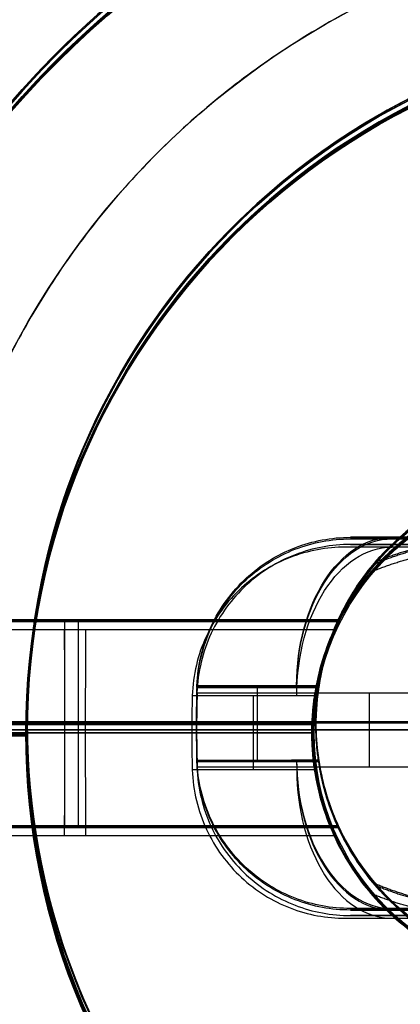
# Model space of a CAD drawing. Header units: millimetres. Extents: x -1634.7 to -1601, y -14.7 to 14.7.
# Tile 3 of 6: x -1626.5 to -1621.8, y -3.3 to 8.6. Entities that reach past the tile are written whole.
import ezdxf

# ---------------------------------------------------------------- set-up
doc = ezdxf.new("R2010")
doc.units = ezdxf.units.MM
for name, color, linetype in [('Layer 01', 7, 'Continuous'), ('LUZ', 7, 'Continuous'), ('METAL NEGRO', 7, 'Continuous')]:
    doc.layers.add(name, color=color, linetype=linetype)

# ---------------------------------------------------------------- blocks, each defined once
blk = doc.blocks.new('Block 11')
at = {"layer": 'Layer 01'}
for p, q in [((-4438.799, 254.783, 2662.814), (-4437.563, 254.783, 2661.777)), ((-4440.659, 252.983, 2662.025), (-4439.184, 252.983, 2660.787)), ((-4439.925, 252.083, 2661.409), (-4439.925, 252.983, 2661.409)), ((-4429.869, 252.083, 2660.269), (-4429.869, 252.983, 2660.269)), ((-4442.718, 252.533, 2647.258), (-4445.718, 252.533, 2647.258)), ((-4439.218, 252.533, 2654.258), (-4445.584, 252.533, 2654.258)), ((-4439.218, 252.533, 2656.758), (-4444.904, 252.533, 2656.758)), ((-4442.718, 252.533, 2647.258), (-4442.718, 252.533, 2652.508)), ((-4439.218, 252.533, 2652.508), (-4442.718, 252.533, 2652.508)), ((-4440.666, 252.533, 2662.031), (-4439.218, 252.533, 2660.816)), ((-4439.218, 252.533, 2660.816), (-4439.218, 252.533, 2656.758)), ((-4439.218, 252.533, 2654.258), (-4439.218, 252.533, 2652.508)), ((-4425.718, 252.533, 2652.508), (-4433.218, 252.533, 2652.508)), ((-4431.968, 252.533, 2658.508), (-4427.77, 252.533, 2662.031)), ((-4425.718, 252.533, 2647.258), (-4425.718, 252.533, 2652.508)), ((-4422.718, 252.533, 2647.258), (-4425.718, 252.533, 2647.258)), ((-4439.184, 252.083, 2660.787), (-4439.515, 252.083, 2661.065))]:
    blk.add_line(p, q, dxfattribs=at)
for centre, radius, start, end in [((-4434.218, 252.533, 2647.258), 11.5, 90, 270), ((-4434.218, 252.533, 2652.508), 11.5, 90, 180), ((-4434.218, 252.533, 2649.883), 11.5, 96.2088, 263.7912), ((-4434.218, 252.533, 2652.508), 11.5, 360, 90), ((-4434.218, 252.533, 2647.258), 11.5, 270, 90), ((-4434.218, 252.533, 2649.883), 11.5, 276.2083, 83.7914), ((-4434.218, 252.533, 2647.258), 8.5, 90, 270), ((-4434.218, 252.533, 2647.258), 8.5, 90, 270), ((-4434.218, 252.533, 2647.258), 8.5, 270, 90), ((-4434.218, 252.533, 2647.258), 8.5, 270, 90), ((-4434.218, 252.533, 2649.883), 8.5, 98.4136, 261.5868), ((-4434.218, 252.533, 2649.883), 8.5, 278.4139, 81.5861), ((-4436.218, 252.533, 2652.508), 3, 90, 270), ((-4436.218, 252.533, 2652.508), 3, 90, 270), ((-4434.218, 252.533, 2652.508), 11.5, 180, 270), ((-4434.218, 252.533, 2652.508), 11.5, 270, 0)]:
    blk.add_arc(centre, radius, start, end, dxfattribs=at)
at = {"layer": 'Layer 01', "extrusion": (0, 0, -1)}
for centre, radius, start, end in [((4434.218, 252.533, -2652.508), 11.5, 0, 90), ((4434.218, 252.533, -2647.258), 11.5, 270, 90), ((4434.218, 252.533, -2652.508), 11.5, 90, 180), ((4434.218, 252.533, -2647.258), 11.5, 90, 270), ((4434.218, 252.533, -2652.508), 8.5, 270, 90), ((4434.218, 252.533, -2652.508), 8.5, 270, 90), ((4434.218, 252.533, -2652.508), 8.5, 90, 270), ((4434.218, 252.533, -2652.508), 8.5, 90, 270), ((4436.218, 252.533, -2656.883), 3, 270, 90), ((4436.218, 252.533, -2661.258), 3, 40.4593, 90), ((4436.218, 252.533, -2661.258), 3, 40.4593, 90), ((4434.218, 252.533, -2652.508), 11.5, 270, 360), ((4434.218, 252.533, -2652.508), 11.5, 180, 270), ((4436.218, 252.533, -2661.258), 3, 270, 319.5407), ((4436.218, 252.533, -2661.258), 3, 270, 319.5407)]:
    blk.add_arc(centre, radius, start, end, dxfattribs=at)
at = {"layer": 'Layer 01', "extrusion": (0.766044, 0, -0.642788)}
blk.add_arc((252.983, -813.371, -5111.285), 1.8, 270, 0, dxfattribs=at)
at = {"layer": 'Layer 01', "extrusion": (0, 1, 0)}
for centre, radius, start, end in [((4434.218, 2652.508, 254.783), 11.278, 66.0348, 113.9652), ((4434.218, 2652.508, 252.533), 11.5, 21.6888, 55.8972), ((4434.218, 2652.508, 252.533), 11.5, 124.1028, 180), ((4434.218, 2652.508, 250.283), 11.278, 66.0348, 113.9652)]:
    blk.add_arc(centre, radius, start, end, dxfattribs=at)
at = {"layer": 'Layer 01', "extrusion": (0, -1, 0)}
for centre, radius, start, end in [((-4434.218, 2652.508, -254.783), 11.278, 66.0348, 113.9652), ((-4434.218, 2652.508, -252.533), 11.5, 124.1028, 158.3112), ((-4434.218, 2652.508, -252.533), 11.5, 360, 55.8972), ((-4434.218, 2652.508, -250.283), 11.278, 66.0348, 113.9652)]:
    blk.add_arc(centre, radius, start, end, dxfattribs=at)
at = {"layer": 'Layer 01', "extrusion": (-1, 0, 0)}
for centre, start, end in [((-252.533, 2655.508, 4442.265), 180, 0), ((-252.533, 2655.508, 4442.097), 0, 180)]:
    blk.add_arc(centre, 1.25, start, end, dxfattribs=at)
at = {"layer": 'Layer 01', "extrusion": (-0.642788, 2.78728e-11, -0.766044)}
blk.add_arc((-252.533, 5101.808, 815.171), 11.06, 90, 92.3318, dxfattribs=at)
at = {"layer": 'Layer 01', "extrusion": (0.642788, -2.78728e-11, 0.766044)}
blk.add_arc((252.533, 5101.808, -815.171), 11.06, 87.6682, 90, dxfattribs=at)
at = {"layer": 'Layer 01', "extrusion": (0.642788, 4.39865e-11, -0.766044)}
blk.add_arc((252.533, -1691.809, -4885.35), 11.06, 87.6682, 90, dxfattribs=at)
at = {"layer": 'Layer 01', "extrusion": (-0.642788, -4.39865e-11, 0.766044)}
blk.add_arc((-252.533, -1691.809, 4885.35), 11.06, 90, 92.3318, dxfattribs=at)
at = {"layer": 'Layer 01', "extrusion": (-0.642788, -1.59959e-11, -0.766044)}
blk.add_arc((-252.533, 5101.808, 815.171), 11.06, 87.6682, 90, dxfattribs=at)
at = {"layer": 'Layer 01', "extrusion": (0.642788, 1.59959e-11, 0.766044)}
blk.add_arc((252.533, 5101.808, -815.171), 11.06, 90, 92.3318, dxfattribs=at)
at = {"layer": 'Layer 01', "extrusion": (0.642788, -4.14984e-11, -0.766044)}
blk.add_arc((252.533, -1691.809, -4885.35), 11.06, 90, 92.3318, dxfattribs=at)
at = {"layer": 'Layer 01', "extrusion": (-0.642788, 4.14984e-11, 0.766044)}
blk.add_arc((-252.533, -1691.809, 4885.35), 11.06, 87.6682, 90, dxfattribs=at)
at = {"layer": 'Layer 01', "extrusion": (-0.766044, 1.98952e-13, 0.642788)}
blk.add_arc((-252.083, -813.371, 5111.285), 1.8, 270, 0, dxfattribs=at)
at = {"layer": 'Layer 01'}
for points, knots in [([(-4440.659, 252.983, 2662.025), (-4440.655, 253.109, 2662.021), (-4440.638, 253.232, 2662.025), (-4440.581, 253.473, 2662.042), (-4440.539, 253.592, 2662.057), (-4440.384, 253.927, 2662.118), (-4440.237, 254.126, 2662.18), (-4439.976, 254.368, 2662.293), (-4439.881, 254.44, 2662.335), (-4439.682, 254.564, 2662.422), (-4439.579, 254.615, 2662.468), (-4439.364, 254.699, 2662.563), (-4439.252, 254.73, 2662.613), (-4439.028, 254.772, 2662.712), (-4438.914, 254.783, 2662.763), (-4438.799, 254.783, 2662.814)], [0, 0, 0, 0, 0.37557, 0.37557, 0.75114, 0.75114, 1.502279, 1.502279, 1.877849, 1.877849, 2.253419, 2.253419, 2.628989, 2.628989, 3.004559, 3.004559, 3.004559, 3.004559]), ([(-4440.659, 252.983, 2662.025), (-4440.655, 253.109, 2662.021), (-4440.638, 253.232, 2662.025), (-4440.581, 253.473, 2662.042), (-4440.539, 253.592, 2662.057), (-4440.384, 253.927, 2662.118), (-4440.237, 254.126, 2662.18), (-4439.976, 254.368, 2662.293), (-4439.881, 254.44, 2662.335), (-4439.682, 254.564, 2662.422), (-4439.579, 254.615, 2662.468), (-4439.364, 254.699, 2662.563), (-4439.252, 254.73, 2662.613), (-4439.028, 254.772, 2662.712), (-4438.914, 254.783, 2662.763), (-4438.799, 254.783, 2662.814)], [-3.004559, -3.004559, -3.004559, -3.004559, -2.628989, -2.628989, -2.253419, -2.253419, -1.502279, -1.502279, -1.12671, -1.12671, -0.75114, -0.75114, -0.37557, -0.37557, 0, 0, 0, 0]), ([(-4429.637, 254.783, 2662.814), (-4429.407, 254.783, 2662.712), (-4429.183, 254.741, 2662.612), (-4428.749, 254.574, 2662.42), (-4428.551, 254.451, 2662.332), (-4428.286, 254.207, 2662.218), (-4428.207, 254.118, 2662.184), (-4428.065, 253.924, 2662.124), (-4428.002, 253.817, 2662.098), (-4427.897, 253.593, 2662.058), (-4427.857, 253.476, 2662.043), (-4427.799, 253.235, 2662.025), (-4427.781, 253.109, 2662.021), (-4427.777, 252.983, 2662.025)], [0, 0, 0, 0, 0.751676, 0.751676, 1.503353, 1.503353, 1.879191, 1.879191, 2.255029, 2.255029, 2.630868, 2.630868, 3.006706, 3.006706, 3.006706, 3.006706]), ([(-4429.637, 254.783, 2662.814), (-4429.407, 254.783, 2662.712), (-4429.183, 254.741, 2662.612), (-4428.749, 254.574, 2662.42), (-4428.551, 254.451, 2662.332), (-4428.286, 254.207, 2662.218), (-4428.207, 254.118, 2662.184), (-4428.065, 253.924, 2662.124), (-4428.002, 253.817, 2662.098), (-4427.897, 253.593, 2662.058), (-4427.857, 253.476, 2662.043), (-4427.799, 253.235, 2662.025), (-4427.781, 253.109, 2662.021), (-4427.777, 252.983, 2662.025)], [-3.006706, -3.006706, -3.006706, -3.006706, -2.255029, -2.255029, -1.503353, -1.503353, -1.127515, -1.127515, -0.751676, -0.751676, -0.375838, -0.375838, 0, 0, 0, 0]), ([(-4439.184, 252.983, 2660.787), (-4439.162, 253.13, 2660.769), (-4439.129, 253.276, 2660.764), (-4439.041, 253.558, 2660.783), (-4438.987, 253.697, 2660.806), (-4438.863, 253.956, 2660.882), (-4438.792, 254.079, 2660.935), (-4438.647, 254.299, 2661.072), (-4438.572, 254.396, 2661.155), (-4438.501, 254.479, 2661.258)], [-1.791233, -1.791233, -1.791233, -1.791233, -1.343424, -1.343424, -0.895616, -0.895616, -0.447808, -0.447808, 0, 0, 0, 0]), ([(-4438.501, 254.479, 2661.258), (-4438.572, 254.396, 2661.155), (-4438.647, 254.299, 2661.072), (-4438.792, 254.079, 2660.935), (-4438.863, 253.956, 2660.882), (-4438.987, 253.697, 2660.806), (-4439.041, 253.558, 2660.783), (-4439.129, 253.276, 2660.764), (-4439.162, 253.13, 2660.769), (-4439.184, 252.983, 2660.787)], [-1.791233, -1.791233, -1.791233, -1.791233, -1.343424, -1.343424, -0.895616, -0.895616, -0.447808, -0.447808, 0, 0, 0, 0]), ([(-4438.945, 251.283, 2655.508), (-4438.945, 251.283, 2655.673), (-4438.961, 251.316, 2655.839), (-4439.014, 251.442, 2656.141), (-4439.05, 251.534, 2656.277), (-4439.103, 251.707, 2656.45), (-4439.12, 251.769, 2656.501), (-4439.152, 251.903, 2656.591), (-4439.167, 251.976, 2656.63), (-4439.192, 252.127, 2656.693), (-4439.201, 252.205, 2656.717), (-4439.215, 252.366, 2656.75), (-4439.218, 252.45, 2656.758), (-4439.218, 252.697, 2656.758), (-4439.204, 252.863, 2656.725), (-4439.155, 253.165, 2656.599), (-4439.12, 253.302, 2656.507), (-4439.05, 253.532, 2656.277), (-4439.014, 253.623, 2656.142), (-4438.961, 253.75, 2655.838), (-4438.945, 253.783, 2655.675), (-4438.945, 253.783, 2655.508)], [-3.99558, -3.99558, -3.99558, -3.99558, -3.496133, -3.496133, -2.996685, -2.996685, -2.746961, -2.746961, -2.497238, -2.497238, -2.247514, -2.247514, -1.99779, -1.99779, -1.498343, -1.498343, -0.998895, -0.998895, -0.499448, -0.499448, 0, 0, 0, 0]), ([(-4438.945, 251.283, 2655.508), (-4438.945, 251.283, 2655.344), (-4438.961, 251.316, 2655.177), (-4439.014, 251.441, 2654.877), (-4439.05, 251.534, 2654.74), (-4439.12, 251.762, 2654.511), (-4439.154, 251.898, 2654.419), (-4439.192, 252.127, 2654.323), (-4439.201, 252.206, 2654.299), (-4439.215, 252.367, 2654.267), (-4439.218, 252.451, 2654.258), (-4439.218, 252.699, 2654.258), (-4439.204, 252.864, 2654.292), (-4439.155, 253.165, 2654.418), (-4439.12, 253.303, 2654.51), (-4439.05, 253.531, 2654.738), (-4439.014, 253.623, 2654.876), (-4438.975, 253.718, 2655.102), (-4438.964, 253.742, 2655.182), (-4438.949, 253.774, 2655.343), (-4438.945, 253.783, 2655.425), (-4438.945, 253.783, 2655.508)], [-3.99497, -3.99497, -3.99497, -3.99497, -3.495599, -3.495599, -2.996228, -2.996228, -2.496857, -2.496857, -2.247171, -2.247171, -1.997485, -1.997485, -1.498114, -1.498114, -0.998743, -0.998743, -0.499371, -0.499371, -0.249686, -0.249686, 0, 0, 0, 0]), ([(-4438.945, 253.783, 2655.508), (-4438.945, 253.783, 2655.675), (-4438.961, 253.75, 2655.838), (-4439.014, 253.623, 2656.142), (-4439.05, 253.532, 2656.277), (-4439.12, 253.302, 2656.507), (-4439.155, 253.165, 2656.599), (-4439.204, 252.863, 2656.725), (-4439.218, 252.697, 2656.758), (-4439.218, 252.45, 2656.758), (-4439.215, 252.366, 2656.75), (-4439.201, 252.205, 2656.717), (-4439.192, 252.127, 2656.693), (-4439.167, 251.976, 2656.63), (-4439.152, 251.903, 2656.591), (-4439.12, 251.769, 2656.501), (-4439.103, 251.707, 2656.45), (-4439.05, 251.534, 2656.277), (-4439.014, 251.442, 2656.141), (-4438.961, 251.316, 2655.839), (-4438.945, 251.283, 2655.673), (-4438.945, 251.283, 2655.508)], [-3.99558, -3.99558, -3.99558, -3.99558, -3.496133, -3.496133, -2.996685, -2.996685, -2.497238, -2.497238, -1.99779, -1.99779, -1.748066, -1.748066, -1.498343, -1.498343, -1.248619, -1.248619, -0.998895, -0.998895, -0.499448, -0.499448, 0, 0, 0, 0]), ([(-4438.945, 253.783, 2655.508), (-4438.945, 253.783, 2655.425), (-4438.949, 253.774, 2655.343), (-4438.964, 253.742, 2655.182), (-4438.975, 253.718, 2655.102), (-4439.014, 253.623, 2654.876), (-4439.05, 253.531, 2654.738), (-4439.12, 253.303, 2654.51), (-4439.155, 253.165, 2654.418), (-4439.204, 252.864, 2654.292), (-4439.218, 252.699, 2654.258), (-4439.218, 252.451, 2654.258), (-4439.215, 252.367, 2654.267), (-4439.201, 252.206, 2654.299), (-4439.192, 252.127, 2654.323), (-4439.154, 251.898, 2654.419), (-4439.12, 251.762, 2654.511), (-4439.05, 251.534, 2654.74), (-4439.014, 251.441, 2654.877), (-4438.961, 251.316, 2655.177), (-4438.945, 251.283, 2655.344), (-4438.945, 251.283, 2655.508)], [-3.99497, -3.99497, -3.99497, -3.99497, -3.745285, -3.745285, -3.495599, -3.495599, -2.996228, -2.996228, -2.496857, -2.496857, -1.997485, -1.997485, -1.7478, -1.7478, -1.498114, -1.498114, -0.998743, -0.998743, -0.499371, -0.499371, 0, 0, 0, 0]), ([(-4438.799, 250.283, 2662.814), (-4439.029, 250.283, 2662.712), (-4439.253, 250.324, 2662.612), (-4439.687, 250.492, 2662.42), (-4439.886, 250.614, 2662.332), (-4440.15, 250.858, 2662.218), (-4440.23, 250.948, 2662.184), (-4440.372, 251.142, 2662.124), (-4440.435, 251.248, 2662.098), (-4440.539, 251.473, 2662.058), (-4440.58, 251.589, 2662.043), (-4440.638, 251.831, 2662.025), (-4440.655, 251.956, 2662.021), (-4440.659, 252.083, 2662.025)], [0, 0, 0, 0, 0.751676, 0.751676, 1.503353, 1.503353, 1.879191, 1.879191, 2.255029, 2.255029, 2.630868, 2.630868, 3.006706, 3.006706, 3.006706, 3.006706]), ([(-4438.799, 250.283, 2662.814), (-4439.029, 250.283, 2662.712), (-4439.253, 250.324, 2662.612), (-4439.687, 250.492, 2662.42), (-4439.886, 250.614, 2662.332), (-4440.15, 250.858, 2662.218), (-4440.23, 250.948, 2662.184), (-4440.372, 251.142, 2662.124), (-4440.435, 251.248, 2662.098), (-4440.539, 251.473, 2662.058), (-4440.58, 251.589, 2662.043), (-4440.638, 251.831, 2662.025), (-4440.655, 251.956, 2662.021), (-4440.659, 252.083, 2662.025)], [-3.006706, -3.006706, -3.006706, -3.006706, -2.255029, -2.255029, -1.503353, -1.503353, -1.127515, -1.127515, -0.751676, -0.751676, -0.375838, -0.375838, 0, 0, 0, 0]), ([(-4438.501, 250.586, 2661.258), (-4438.572, 250.669, 2661.155), (-4438.647, 250.767, 2661.072), (-4438.793, 250.987, 2660.934), (-4438.863, 251.11, 2660.881), (-4438.987, 251.368, 2660.806), (-4439.042, 251.508, 2660.783), (-4439.129, 251.791, 2660.764), (-4439.162, 251.935, 2660.769), (-4439.184, 252.083, 2660.787)], [-1.791242, -1.791242, -1.791242, -1.791242, -1.343432, -1.343432, -0.895621, -0.895621, -0.447811, -0.447811, 0, 0, 0, 0]), ([(-4439.184, 252.083, 2660.787), (-4439.162, 251.935, 2660.769), (-4439.129, 251.791, 2660.764), (-4439.042, 251.508, 2660.783), (-4438.987, 251.368, 2660.806), (-4438.863, 251.11, 2660.881), (-4438.793, 250.987, 2660.934), (-4438.647, 250.767, 2661.072), (-4438.572, 250.669, 2661.155), (-4438.501, 250.586, 2661.258)], [-1.791242, -1.791242, -1.791242, -1.791242, -1.343432, -1.343432, -0.895621, -0.895621, -0.447811, -0.447811, 0, 0, 0, 0]), ([(-4427.777, 252.083, 2662.025), (-4427.781, 251.957, 2662.021), (-4427.798, 251.834, 2662.025), (-4427.856, 251.592, 2662.042), (-4427.897, 251.473, 2662.057), (-4428.052, 251.139, 2662.118), (-4428.199, 250.939, 2662.18), (-4428.46, 250.698, 2662.293), (-4428.555, 250.625, 2662.335), (-4428.754, 250.502, 2662.422), (-4428.858, 250.45, 2662.468), (-4429.072, 250.367, 2662.563), (-4429.184, 250.335, 2662.613), (-4429.409, 250.293, 2662.712), (-4429.523, 250.283, 2662.763), (-4429.637, 250.283, 2662.814)], [0, 0, 0, 0, 0.37557, 0.37557, 0.75114, 0.75114, 1.502279, 1.502279, 1.877849, 1.877849, 2.253419, 2.253419, 2.628989, 2.628989, 3.004559, 3.004559, 3.004559, 3.004559]), ([(-4427.777, 252.083, 2662.025), (-4427.781, 251.957, 2662.021), (-4427.798, 251.834, 2662.025), (-4427.856, 251.592, 2662.042), (-4427.897, 251.473, 2662.057), (-4428.052, 251.139, 2662.118), (-4428.199, 250.939, 2662.18), (-4428.46, 250.698, 2662.293), (-4428.555, 250.625, 2662.335), (-4428.754, 250.502, 2662.422), (-4428.858, 250.45, 2662.468), (-4429.072, 250.367, 2662.563), (-4429.184, 250.335, 2662.613), (-4429.409, 250.293, 2662.712), (-4429.523, 250.283, 2662.763), (-4429.637, 250.283, 2662.814)], [-3.004559, -3.004559, -3.004559, -3.004559, -2.628989, -2.628989, -2.253419, -2.253419, -1.502279, -1.502279, -1.12671, -1.12671, -0.75114, -0.75114, -0.37557, -0.37557, 0, 0, 0, 0])]:
    blk.add_open_spline(points, degree=3, knots=knots, dxfattribs=at)
for points in [[(-4438.799, 254.783, 2662.814), (-4436.945, 254.783, 2661.258)], [(-4438.799, 254.783, 2662.814), (-4436.945, 254.783, 2661.258)], [(-4434.234, 254.783, 2658.957), (-4429.637, 254.783, 2662.814)], [(-4434.234, 254.783, 2658.957), (-4429.637, 254.783, 2662.814)], [(-4438.945, 253.783, 2655.508), (-4445.249, 253.783, 2655.508)], [(-4445.249, 253.783, 2655.508), (-4438.945, 253.783, 2655.508)], [(-4439.184, 252.983, 2660.787), (-4440.659, 252.983, 2662.025)], [(-4439.184, 252.983, 2660.787), (-4440.659, 252.983, 2662.025)], [(-4427.777, 252.983, 2662.025), (-4431.968, 252.983, 2658.508)], [(-4427.777, 252.983, 2662.025), (-4431.968, 252.983, 2658.508)], [(-4440.659, 252.083, 2662.025), (-4439.184, 252.083, 2660.787)], [(-4440.659, 252.083, 2662.025), (-4439.184, 252.083, 2660.787)], [(-4431.968, 252.083, 2658.508), (-4427.777, 252.083, 2662.025)], [(-4431.968, 252.083, 2658.508), (-4427.777, 252.083, 2662.025)], [(-4445.249, 251.283, 2655.508), (-4438.945, 251.283, 2655.508)], [(-4438.945, 251.283, 2655.508), (-4445.249, 251.283, 2655.508)], [(-4436.945, 250.283, 2661.258), (-4438.799, 250.283, 2662.814)], [(-4436.945, 250.283, 2661.258), (-4438.799, 250.283, 2662.814)], [(-4429.637, 250.283, 2662.814), (-4434.234, 250.283, 2658.957)], [(-4429.637, 250.283, 2662.814), (-4434.234, 250.283, 2658.957)]]:
    blk.add_open_spline(points, degree=1, dxfattribs=at)
for points, weights, degree in [([(-4436.945, 254.783, 2661.258), (-4437.503, 254.783, 2661.258), (-4438.037, 254.679, 2661.258), (-4438.501, 254.479, 2661.258)], [1, 0.971301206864, 0.971301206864, 1], 3), ([(-4436.945, 254.783, 2661.258), (-4437.503, 254.783, 2661.258), (-4438.037, 254.679, 2661.258), (-4438.501, 254.479, 2661.258)], [1, 0.971301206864, 0.971301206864, 1], 3), ([(-4439.184, 252.083, 2660.787), (-4439.23, 252.382, 2660.825), (-4439.23, 252.684, 2660.825), (-4439.184, 252.983, 2660.787)], [1, 0.99245733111, 0.99245733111, 1], 3), ([(-4439.184, 252.083, 2660.787), (-4439.23, 252.382, 2660.825), (-4439.23, 252.684, 2660.825), (-4439.184, 252.983, 2660.787)], [1, 0.99245733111, 0.99245733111, 1], 3), ([(-4440.666, 252.533, 2662.031), (-4443.596, 252.533, 2660.047), (-4444.904, 252.533, 2656.758)], [0.861319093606, 0.836758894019, 0.889874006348], 2), ([(-4422.718, 252.533, 2652.508), (-4422.718, 252.533, 2658.61), (-4427.77, 252.533, 2662.031)], [1, 0.819830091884, 0.861319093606], 2), ([(-4438.501, 250.586, 2661.258), (-4438.037, 250.387, 2661.258), (-4437.503, 250.283, 2661.258), (-4436.945, 250.283, 2661.258)], [1, 0.971301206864, 0.971301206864, 1], 3), ([(-4438.501, 250.586, 2661.258), (-4438.037, 250.387, 2661.258), (-4437.503, 250.283, 2661.258), (-4436.945, 250.283, 2661.258)], [1, 0.971301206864, 0.971301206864, 1], 3)]:
    blk.add_rational_spline(points, weights, degree=degree, dxfattribs=at)

msp = doc.modelspace()

# ---------------------------------------------------------------- linework, layer by layer
at = {"layer": 'Layer 01'}
for p, q in [((-1608.144, 0.133, 910), (-1627.644, 0.133, 910)), ((-1608.144, 0.133, 908), (-1627.644, 0.133, 908))]:
    msp.add_line(p, q, dxfattribs=at)
msp.add_circle((-1617.894, 0.133, 910), 9.75, dxfattribs=at)
for points in [[(-1608.144, 0.133, 910), (-1608.144, -9.617, 910), (-1617.894, -9.617, 910), (-1627.644, -9.617, 910), (-1627.644, 0.133, 910), (-1627.644, 9.883, 910), (-1617.894, 9.883, 910), (-1608.144, 9.883, 910), (-1608.144, 0.133, 910)], [(-1608.144, 0.133, 908), (-1608.144, -9.617, 908), (-1617.894, -9.617, 908), (-1627.644, -9.617, 908), (-1627.644, 0.133, 908), (-1627.644, 9.883, 908), (-1617.894, 9.883, 908), (-1608.144, 9.883, 908), (-1608.144, 0.133, 908)], [(-1608.144, 0.133, 909), (-1608.144, -9.617, 909), (-1617.894, -9.617, 909), (-1627.644, -9.617, 909), (-1627.644, 0.133, 909), (-1627.644, 9.883, 909), (-1617.894, 9.883, 909), (-1608.144, 9.883, 909), (-1608.144, 0.133, 909)]]:
    msp.add_rational_spline(points, [1, 0.707106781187, 1, 0.707106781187, 1, 0.707106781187, 1, 0.707106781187, 1], degree=2, knots=[-61.261057, -61.261057, -61.261057, -45.945793, -45.945793, -30.630528, -30.630528, -15.315264, -15.315264, 0, 0, 0], dxfattribs=at)
at = {"layer": 'LUZ'}
for p, q in [((-1626.365, 0.019, -1074.871), (-1626.365, 0.019, -1674.871)), ((-1626.365, 0, 600), (-1626.365, 0)), ((-1626.365, 0, -338.535), (-1626.365, 0, -938.535)), ((-1626.365, -0.02, -1674.871), (-1634.684, -0.02, -1674.871)), ((-1634.684, -0.02, -1074.871), (-1626.365, -0.02, -1074.871)), ((-1626.365, -0.039), (-1634.684, -0.039)), ((-1634.684, -0.039, 600), (-1626.365, -0.039, 600)), ((-1626.365, -0.039, -938.535), (-1634.684, -0.039, -938.535)), ((-1634.684, -0.039, -338.535), (-1626.365, -0.039, -338.535))]:
    msp.add_line(p, q, dxfattribs=at)
for centre in [(-1617.865, 0.019, -1674.871), (-1617.865, 0), (-1617.865, 0, -938.535)]:
    msp.add_arc(centre, 8.5, 90, 270, dxfattribs=at)
at = {"layer": 'LUZ', "extrusion": (0, 0, -1)}
for centre in [(1617.865, 0.019, 1074.871), (1617.865, 0.019, 1374.871), (1617.865, 0, -600), (1617.865, 0, -300), (1617.865, 0, 338.535), (1617.865, 0, 638.535)]:
    msp.add_arc(centre, 8.5, 270, 90, dxfattribs=at)
at = {"layer": 'METAL NEGRO'}
for p, q in [((-1623.627, 0.45, -14.128), (-1623.627, -0.45, -14.128)), ((-1629.365, 0.119, -1674.722), (-1626.365, 0.119, -1674.722)), ((-1626.365, 0, 0.033), (-1629.365, 0, 0.045)), ((-1629.258, 0, -6.956), (-1622.892, 0, -6.98)), ((-1628.588, 0, -9.458), (-1622.902, 0, -9.48)), ((-1622.885, 0, -5.231), (-1626.385, 0, -5.217)), ((-1626.365, 0.119, -1679.972), (-1609.365, 0.119, -1679.972)), ((-1626.365, 0.119, -1674.722), (-1626.365, 0.119, -1679.972)), ((-1624.37, 0, -14.747), (-1622.918, 0, -13.538)), ((-1622.902, 0, -9.48), (-1622.918, 0, -13.538)), ((-1622.885, 0, -5.231), (-1622.892, 0, -6.98)), ((-1626.385, 0, -5.217), (-1626.365, 0, 0.033))]:
    msp.add_line(p, q, dxfattribs=at)
at = {"layer": 'METAL NEGRO', "extrusion": (0, 0, -1)}
for centre, radius, start, end in [((1617.865, 0.119, 1679.972), 11.5, 0, 90), ((1617.865, 0.119, 1677.347), 11.5, 276.2088, 83.7912), ((1617.865, 0.119, 1674.722), 8.5, 270, 90), ((1617.865, 0.119, 1677.347), 8.5, 278.4139, 81.5861), ((1617.865, 0.119, 1679.972), 11.5, 270, 0)]:
    msp.add_arc(centre, radius, start, end, dxfattribs=at)
at = {"layer": 'METAL NEGRO'}
for centre, radius in [((-1617.865, 0.119, -1674.722), 11.5), ((-1617.865, 0.119, -1679.972), 8.5)]:
    msp.add_arc(centre, radius, 90, 270, dxfattribs=at)
at = {"layer": 'METAL NEGRO', "extrusion": (0.00389, -7.06101e-13, 0.999992)}
msp.add_arc((-1617.853, 0, -11.544), 11.5, 90, 180, dxfattribs=at)
at = {"layer": 'METAL NEGRO', "extrusion": (-0.00389, 0, -0.999992)}
for centre, radius in [((1617.853, 0, 6.294), 11.5), ((1617.853, 0, 6.294), 8.5), ((1619.853, 0, 15.888), 3), ((1619.853, 0, 11.544), 3)]:
    msp.add_arc(centre, radius, 270, 90, dxfattribs=at)
at = {"layer": 'METAL NEGRO', "extrusion": (0.00389, -5.68434e-14, 0.999992)}
msp.add_arc((-1617.853, 0, -8.919), 11.5, 96.2088, 263.7912, dxfattribs=at)
at = {"layer": 'METAL NEGRO', "extrusion": (0.00389, 0, 0.999992)}
for centre, start, end in [((-1617.853, 0, -11.544), 90, 270), ((-1617.853, 0, -8.919), 98.4136, 261.5868)]:
    msp.add_arc(centre, 8.5, start, end, dxfattribs=at)
at = {"layer": 'METAL NEGRO', "extrusion": (0.00389, -6.57358e-12, 0.999992)}
msp.add_arc((-1619.853, 0, -20.294), 3, 90, 139.5407, dxfattribs=at)
at = {"layer": 'METAL NEGRO', "extrusion": (-0.768539, 0, -0.639803)}
msp.add_arc((-0.45, 1026.143, 1256.169), 1.8, 90, 180, dxfattribs=at)
at = {"layer": 'METAL NEGRO', "extrusion": (0, 1, 0)}
msp.add_arc((1617.885, -5.25, 2.25), 11.278, 246.2577, 294.1881, dxfattribs=at)
at = {"layer": 'METAL NEGRO', "extrusion": (0.999992, 0, -0.00389)}
msp.add_arc((0, -14.544, -1625.873), 1.25, 0, 180, dxfattribs=at)
at = {"layer": 'METAL NEGRO', "extrusion": (0.999992, 2.84217e-13, -0.00389)}
msp.add_arc((0, -14.544, -1625.607), 1.25, 180, 0, dxfattribs=at)
at = {"layer": 'METAL NEGRO', "extrusion": (-0.639803, -2.01491e-11, 0.768539)}
msp.add_arc((0, -1246.767, 1027.943), 11.06, 267.6682, 270, dxfattribs=at)
at = {"layer": 'METAL NEGRO', "extrusion": (0.00389, 8.29646e-13, 0.999992)}
msp.add_arc((-1617.853, 0, -11.544), 11.5, 180, 270, dxfattribs=at)
at = {"layer": 'METAL NEGRO', "extrusion": (0, -1, 0)}
for centre, radius, start, end in [((-1617.865, -1679.972, -0.119), 11.5, 180, 270), ((-1617.885, -5.25), 11.5, 201.4659, 235.6743), ((-1617.885, -5.25, 2.25), 11.278, 245.8119, 293.7423)]:
    msp.add_arc(centre, radius, start, end, dxfattribs=at)
at = {"layer": 'METAL NEGRO', "extrusion": (-0.639803, -7.83548e-12, 0.768539)}
msp.add_arc((0, -1246.767, 1027.943), 11.06, 270, 272.3318, dxfattribs=at)
at = {"layer": 'METAL NEGRO', "extrusion": (0.768539, 0, 0.639803)}
msp.add_arc((-0.45, 1026.143, -1256.169), 1.8, 90, 180, dxfattribs=at)
at = {"layer": 'METAL NEGRO', "extrusion": (0.00389, 2.30209e-12, 0.999992)}
msp.add_arc((-1619.853, 0, -20.294), 3, 220.4593, 270, dxfattribs=at)
at = {"layer": 'METAL NEGRO'}
for points, knots in [([(-1622.506, 2.25, -15.538), (-1622.621, 2.25, -15.486), (-1622.734, 2.239, -15.435), (-1622.959, 2.198, -15.335), (-1623.07, 2.166, -15.284), (-1623.285, 2.083, -15.188), (-1623.388, 2.031, -15.142), (-1623.586, 1.908, -15.054), (-1623.681, 1.835, -15.012), (-1623.942, 1.594, -14.898), (-1624.089, 1.394, -14.836), (-1624.244, 1.06, -14.774), (-1624.285, 0.94, -14.759), (-1624.343, 0.699, -14.741), (-1624.359, 0.576, -14.738), (-1624.363, 0.45, -14.741)], [0, 0, 0, 0, 0.37557, 0.37557, 0.75114, 0.75114, 1.12671, 1.12671, 1.502279, 1.502279, 2.253419, 2.253419, 2.628989, 2.628989, 3.004559, 3.004559, 3.004559, 3.004559]), ([(-1622.202, 1.947, -13.983), (-1622.273, 1.863, -13.88), (-1622.347, 1.766, -13.796), (-1622.492, 1.546, -13.658), (-1622.563, 1.424, -13.605), (-1622.686, 1.165, -13.529), (-1622.741, 1.025, -13.506), (-1622.828, 0.743, -13.487), (-1622.861, 0.597, -13.491), (-1622.884, 0.45, -13.51)], [-1.791233, -1.791233, -1.791233, -1.791233, -1.343424, -1.343424, -0.895616, -0.895616, -0.447808, -0.447808, 0, 0, 0, 0]), ([(-1622.624, 1.25, -8.232), (-1622.625, 1.25, -8.399), (-1622.641, 1.217, -8.561), (-1622.695, 1.09, -8.865), (-1622.731, 0.999, -9), (-1622.803, 0.769, -9.229), (-1622.838, 0.632, -9.321), (-1622.887, 0.331, -9.447), (-1622.902, 0.165, -9.481), (-1622.902, -0.083, -9.48), (-1622.898, -0.166, -9.472), (-1622.885, -0.328, -9.44), (-1622.875, -0.406, -9.416), (-1622.85, -0.557, -9.353), (-1622.835, -0.63, -9.314), (-1622.803, -0.764, -9.224), (-1622.785, -0.826, -9.172), (-1622.732, -0.999, -9), (-1622.695, -1.09, -8.864), (-1622.641, -1.217, -8.562), (-1622.625, -1.25, -8.396), (-1622.624, -1.25, -8.232)], [0, 0, 0, 0, 0.499448, 0.499448, 0.998895, 0.998895, 1.498343, 1.498343, 1.99779, 1.99779, 2.247514, 2.247514, 2.497238, 2.497238, 2.746961, 2.746961, 2.996685, 2.996685, 3.496133, 3.496133, 3.99558, 3.99558, 3.99558, 3.99558]), ([(-1622.624, 1.25, -8.232), (-1622.624, 1.25, -8.148), (-1622.627, 1.242, -8.066), (-1622.641, 1.209, -7.905), (-1622.652, 1.185, -7.825), (-1622.69, 1.09, -7.599), (-1622.726, 0.998, -7.461), (-1622.795, 0.77, -7.233), (-1622.829, 0.632, -7.14), (-1622.878, 0.332, -7.014), (-1622.892, 0.166, -6.981), (-1622.892, -0.082, -6.98), (-1622.889, -0.166, -6.989), (-1622.876, -0.327, -7.021), (-1622.866, -0.406, -7.045), (-1622.829, -0.634, -7.141), (-1622.795, -0.771, -7.234), (-1622.725, -0.999, -7.463), (-1622.69, -1.091, -7.6), (-1622.639, -1.216, -7.901), (-1622.624, -1.25, -8.067), (-1622.624, -1.25, -8.232)], [-3.99497, -3.99497, -3.99497, -3.99497, -3.745285, -3.745285, -3.495599, -3.495599, -2.996228, -2.996228, -2.496857, -2.496857, -1.997485, -1.997485, -1.7478, -1.7478, -1.498114, -1.498114, -0.998743, -0.998743, -0.499371, -0.499371, 0, 0, 0, 0]), ([(-1624.363, -0.45, -14.741), (-1624.359, -0.576, -14.738), (-1624.342, -0.702, -14.741), (-1624.284, -0.944, -14.76), (-1624.243, -1.06, -14.775), (-1624.139, -1.285, -14.816), (-1624.076, -1.391, -14.842), (-1623.934, -1.585, -14.902), (-1623.855, -1.674, -14.936), (-1623.591, -1.919, -15.052), (-1623.393, -2.041, -15.14), (-1622.96, -2.209, -15.334), (-1622.736, -2.25, -15.434), (-1622.506, -2.25, -15.538)], [0, 0, 0, 0, 0.375838, 0.375838, 0.751676, 0.751676, 1.127515, 1.127515, 1.503353, 1.503353, 2.255029, 2.255029, 3.006706, 3.006706, 3.006706, 3.006706]), ([(-1622.884, -0.45, -13.51), (-1622.861, -0.597, -13.491), (-1622.828, -0.742, -13.487), (-1622.741, -1.025, -13.505), (-1622.686, -1.164, -13.529), (-1622.563, -1.423, -13.605), (-1622.493, -1.545, -13.658), (-1622.347, -1.766, -13.796), (-1622.273, -1.863, -13.88), (-1622.202, -1.947, -13.983)], [-1.791242, -1.791242, -1.791242, -1.791242, -1.343432, -1.343432, -0.895621, -0.895621, -0.447811, -0.447811, 0, 0, 0, 0])]:
    msp.add_open_spline(points, degree=3, knots=knots, dxfattribs=at)
for points in [[(-1620.646, 2.25, -13.989), (-1622.506, 2.25, -15.538)], [(-1628.928, 1.25, -8.207), (-1622.624, 1.25, -8.232)], [(-1624.363, 0.45, -14.741), (-1622.884, 0.45, -13.51)], [(-1622.884, -0.45, -13.51), (-1624.363, -0.45, -14.741)], [(-1622.624, -1.25, -8.232), (-1628.928, -1.25, -8.207)], [(-1622.506, -2.25, -15.538), (-1620.646, -2.25, -13.989)]]:
    msp.add_open_spline(points, degree=1, dxfattribs=at)
for points, weights, degree in [([(-1622.202, 1.947, -13.983), (-1621.738, 2.146, -13.985), (-1621.204, 2.25, -13.987), (-1620.646, 2.25, -13.989)], [1, 0.971301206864, 0.971301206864, 1], 3), ([(-1622.884, 0.45, -13.51), (-1622.929, 0.151, -13.547), (-1622.929, -0.151, -13.547), (-1622.884, -0.45, -13.51)], [1, 0.99245733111, 0.99245733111, 1], 3), ([(-1619.023, 0.119, -1691.414), (-1629.365, 0.119, -1690.367), (-1629.365, 0.119, -1679.972)], [0.961896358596, 0.727591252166, 1], 2), ([(-1624.37, 0, -14.747), (-1627.293, 0, -12.752), (-1628.588, 0, -9.458)], [0.861319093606, 0.836758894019, 0.889874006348], 2), ([(-1620.646, -2.25, -13.989), (-1621.204, -2.25, -13.987), (-1621.738, -2.146, -13.985), (-1622.202, -1.947, -13.983)], [1, 0.971301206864, 0.971301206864, 1], 3)]:
    msp.add_rational_spline(points, weights, degree=degree, dxfattribs=at)

# ---------------------------------------------------------------- block references
for p in [(2816.353, -252.414, -3722.13), (2816.353, -252.433, -2047.258), (2816.353, -252.433, -2985.793)]:
    msp.add_blockref('Block 11', p, dxfattribs=at)
at = {"layer": 'METAL NEGRO', "extrusion": (0, 0, -1)}
msp.add_blockref('Block 11', (6052.083, -252.5, -1708.783), dxfattribs=at)

doc.saveas('drawing.dxf')
